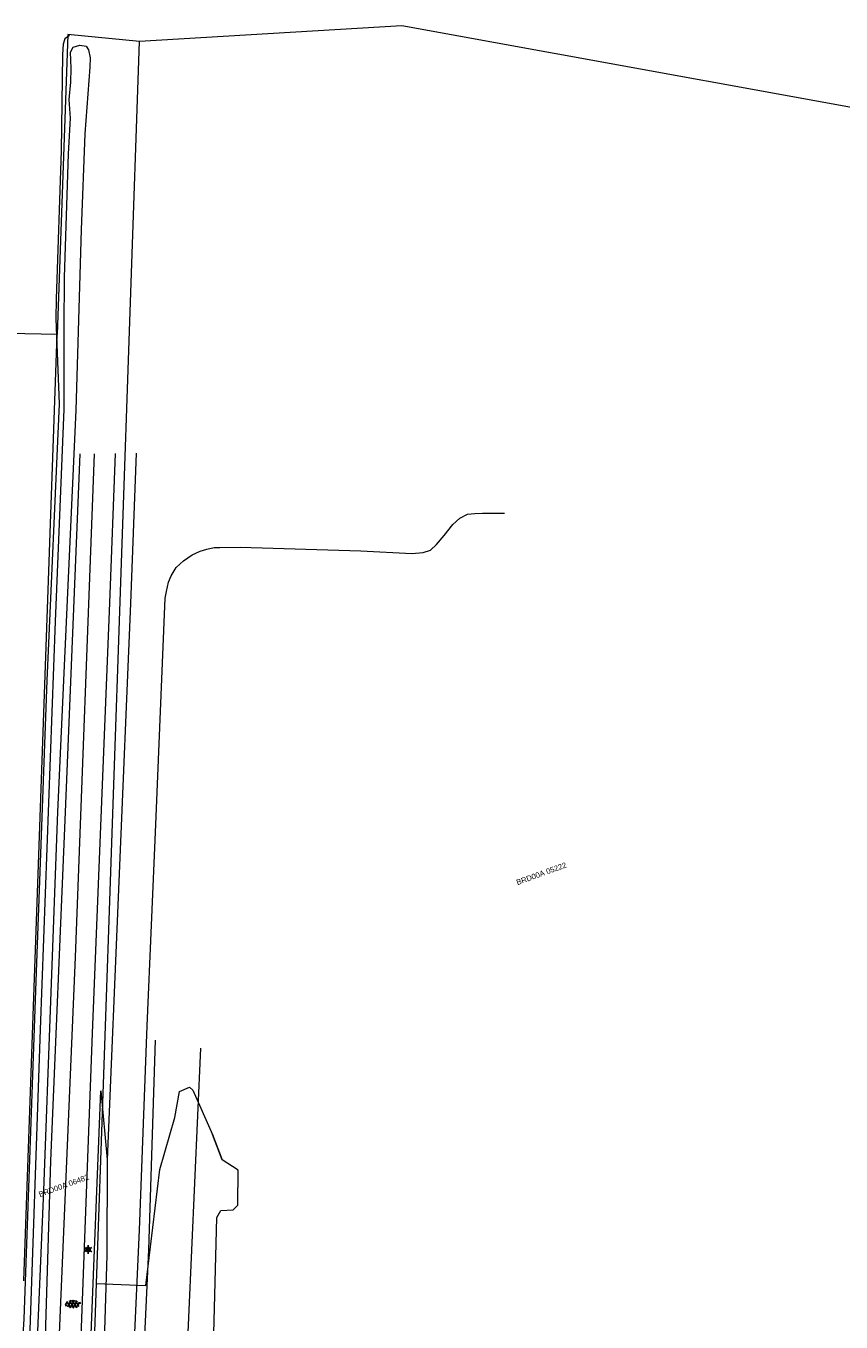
# Model space of a CAD drawing. Header units: metres. Extents: x 95652 to 96661, y 430734 to 431486.
# Tile 23 of 62: x 95895 to 96004, y 431284 to 431457. Entities that reach past the tile are written whole.
import ezdxf

# ---------------------------------------------------------------- set-up
doc = ezdxf.new("R2010")
doc.units = ezdxf.units.M
doc.layers.get('0').update_dxf_attribs({"linetype": 'CONTINUOUS'})
doc.layers.add('BAR_PUNTSYMBOLEN', color=7, linetype='CONTINUOUS', true_color=0x707070)
doc.layers.add('BAR_SYMBOLEN', color=7, linetype='CONTINUOUS', true_color=0x707070)
for name, color, linetype in [('BAR_TOPO', 7, 'CONTINUOUS'), ('BAR_WATER', 7, 'CONTINUOUS'), ('BAR_WEGEN', 7, 'CONTINUOUS'), ('BRK_Kadastrale percelen en nummers', 7, 'CONTINUOUS'), ('BRK_Kadatrale percelen', 7, 'CONTINUOUS')]:
    doc.layers.add(name, color=color, linetype=linetype)
doc.styles.add('NLCS-ISO', font='NLCS-ISO.ttf')

# ---------------------------------------------------------------- blocks, each defined once
blk = doc.blocks.new('asfalt_templ_1')
at = {"color": 8, "ltscale": 0.1, "true_color": 0x707070}
for p, q in [((-5.73, -0.58), (-4.19, 2.08)), ((-2, -2.83), (-4.67, 1.79)), ((-4.27, -2.06), (-1.41, 2.89)), ((0.39, -2.97), (-2.83, 2.61)), ((-2.36, -2.75), (0.91, 2.91)), ((2.51, -2.63), (-0.71, 2.95)), ((-0.19, -2.99), (2.96, 2.46)), ((4.34, -1.81), (1.68, 2.8)), ((2.29, -2.69), (4.71, 1.49)), ((5.47, 0.24), (4.78, 1.42)), ((-5.08, -1.49), (-5.82, -0.22))]:
    blk.add_line(p, q, dxfattribs=at)
blk = doc.blocks.new('lichtmast_templ_2')
at = {"color": 8, "ltscale": 0.1, "true_color": 0x707070}
for p, q in [((-1.1, 0.63), (-2.19, 1.27)), ((0, 1.27), (0, 2.53)), ((1.1, 0.63), (2.19, 1.27)), ((-1.1, -0.63), (-2.19, -1.27)), ((0, -1.27), (0, -2.53)), ((1.1, -0.63), (2.19, -1.27))]:
    blk.add_line(p, q, dxfattribs=at)
at = {"color": 8, "true_color": 0x707070, "flags": 128}
for points in [[(-1.16, 0.5), (1.16, 0.5)], [(-1.16, -0.5), (1.16, -0.5)]]:
    blk.add_lwpolyline(points, dxfattribs=at)
at = {"color": 8, "ltscale": 0.1, "true_color": 0x707070}
blk.add_circle((0, 0), 1.27, dxfattribs=at)
blk = doc.blocks.new('lichtmast_templ_3')
at = {"color": 8, "ltscale": 0.1, "true_color": 0x707070}
for p, q in [((-1.1, 0.63), (-2.19, 1.27)), ((0, 1.27), (0, 2.53)), ((1.1, 0.63), (2.19, 1.27)), ((-1.1, -0.63), (-2.19, -1.27)), ((0, -1.27), (0, -2.53)), ((1.1, -0.63), (2.19, -1.27))]:
    blk.add_line(p, q, dxfattribs=at)
at = {"color": 8, "true_color": 0x707070, "flags": 128}
for points in [[(-1.16, 0.5), (1.16, 0.5)], [(-1.16, -0.5), (1.16, -0.5)]]:
    blk.add_lwpolyline(points, dxfattribs=at)
at = {"color": 8, "ltscale": 0.1, "true_color": 0x707070}
blk.add_circle((0, 0), 1.27, dxfattribs=at)

msp = doc.modelspace()

# ---------------------------------------------------------------- linework, layer by layer
at = {"layer": 'BAR_TOPO', "color": 8, "linetype": 'Continuous', "lineweight": 0, "ltscale": 0.01, "true_color": 0x707070, "flags": 128}
msp.add_lwpolyline([(95916.43, 431267.02), (95918.82, 431320.9)], dxfattribs=at)
at = {"layer": 'BAR_WATER', "color": 8, "linetype": 'Continuous', "lineweight": 0, "ltscale": 0.01, "true_color": 0x707070, "flags": 128}
for points in [[(95901.32, 431455.95), (95900.7, 431455.51), (95900.46, 431454.78), (95900.36, 431453.41), (95900.21, 431440.55), (95899.54, 431420.81), (95899.5, 431418.16), (95899.93, 431406.82), (95898.3, 431369.94), (95896.85, 431331.08), (95895.21, 431284.78), (95894.57, 431274.32), (95894.44, 431270.5)], [(95895.76, 431274.28), (95897.43, 431323.4), (95899.44, 431377.79), (95900.6, 431406.13), (95900.6, 431416.99), (95900.66, 431423.69), (95901.19, 431440.15), (95901.46, 431444.91), (95901.26, 431447.4), (95901.48, 431449.72), (95901.51, 431451.59), (95901.42, 431453.72), (95901.79, 431454.39), (95902.68, 431454.67), (95903.51, 431454.53), (95903.83, 431454.04), (95904.04, 431452.96), (95904.01, 431451.72), (95903.37, 431442.83), (95902.87, 431430.01), (95902.13, 431405.99), (95899.72, 431352.41), (95897.86, 431301.93), (95896.66, 431273.79)], [(95897.45, 431265.86), (95897.86, 431273.72), (95898.8, 431305.9), (95900.71, 431351.33), (95902.73, 431400.16)]]:
    msp.add_lwpolyline(points, dxfattribs=at)
at = {"layer": 'BAR_WEGEN', "color": 8, "linetype": 'Continuous', "lineweight": 0, "ltscale": 0.01, "true_color": 0x707070, "flags": 128}
for points in [[(95904.6, 431400.18), (95902.04, 431333.06), (95899.31, 431268.21), (95899.04, 431262.9)], [(95902.26, 431264.06), (95902.32, 431268.26), (95904.37, 431322.92), (95906.68, 431380.31), (95907.45, 431400.21)], [(95910.21, 431400.23), (95909.43, 431380.2), (95906.34, 431306.05)], [(95909.25, 431266.41), (95910.63, 431296.65), (95911.64, 431323.91), (95912.8, 431350.73), (95914.07, 431380.93), (95914.22, 431381.82), (95914.51, 431383.04), (95914.84, 431383.9), (95915.51, 431385), (95916.52, 431385.9), (95917.67, 431386.71), (95918.73, 431387.16), (95919.62, 431387.46), (95920.57, 431387.65), (95921.33, 431387.68), (95924.06, 431387.73), (95940.12, 431387.21), (95946.93, 431386.88), (95948.46, 431387), (95949.4, 431387.33), (95950.23, 431388.07), (95951.24, 431389.25), (95952.4, 431390.74), (95953.34, 431391.59), (95954.34, 431392.1), (95955.31, 431392.22), (95956.37, 431392.27), (95959.26, 431392.26)], [(95903.4, 431262.69), (95904.62, 431294.02), (95905.47, 431315.22), (95906.34, 431306.05)], [(95906.34, 431306.05), (95906.28, 431293.29), (95905.37, 431264.69), (95905.27, 431261.9)]]:
    msp.add_lwpolyline(points, dxfattribs=at)
msp.add_lwpolyline([(95912.74, 431321.98), (95911.82, 431294.04), (95910.59, 431267.26, 0.476615), (95915.38, 431262.27), (95949.82, 431263.06, -0.459654), (95953.78, 431257.94), (95953.51, 431250), (95952.78, 431228.15)], format="xyb", dxfattribs=at)
at = {"layer": 'BRK_Kadastrale percelen en nummers', "color": 75, "lineweight": 5, "ltscale": 3.900864, "true_color": 0x739642, "flags": 128}
for points in [[(95900.17, 431152.14), (95900.83, 431171.41), (95901.88, 431201.72), (95904.91, 431289.51), (95905.82, 431316.13), (95910.62, 431455.16), (95901.08, 431456.08), (95899.67, 431416.08)], [(96019.18, 431251.36), (96025.98, 431433.5), (96026.32, 431442.56), (95945.58, 431457.22), (95910.62, 431455.16)], [(95895.23, 431289.88), (95899.67, 431416.08), (95869.5, 431416.71), (95862.1, 431204.79), (95882.48, 431203.99)], [(95904.91, 431289.51), (95911.46, 431289.26), (95913.36, 431304.73), (95915.36, 431311.65), (95915.95, 431315.15), (95917.29, 431315.73), (95917.75, 431315.32), (95920.37, 431309.38), (95921.65, 431306)], [(95916.29, 431201.14), (95918.39, 431201.06), (95920.67, 431287.97), (95920.93, 431298.35), (95921.49, 431299.26), (95923.11, 431299.37), (95923.73, 431299.96), (95923.8, 431304.64), (95921.65, 431306)]]:
    msp.add_lwpolyline(points, dxfattribs=at)
at = {"layer": 'BRK_Kadatrale percelen', "color": 75, "linetype": 'Continuous', "lineweight": 5, "ltscale": 0.01, "true_color": 0x739642, "flags": 128}
for points in [[(95900.17, 431152.14), (95900.83, 431171.41), (95901.88, 431201.72), (95904.91, 431289.51), (95905.82, 431316.13), (95910.62, 431455.16), (95901.08, 431456.08), (95899.67, 431416.08)], [(96019.18, 431251.36), (96025.98, 431433.5), (96026.32, 431442.56), (95945.58, 431457.22), (95910.62, 431455.16)], [(95895.23, 431289.88), (95899.67, 431416.08), (95869.5, 431416.71), (95862.1, 431204.79), (95882.48, 431203.99)], [(95904.91, 431289.51), (95911.46, 431289.26), (95913.36, 431304.73), (95915.36, 431311.65), (95915.95, 431315.15), (95917.29, 431315.73), (95917.75, 431315.32), (95920.37, 431309.38)], [(95916.29, 431201.14), (95918.39, 431201.06), (95920.67, 431287.97), (95920.93, 431298.35), (95921.49, 431299.26), (95923.11, 431299.37), (95923.73, 431299.96), (95923.8, 431304.64), (95921.65, 431306), (95920.37, 431309.38)]]:
    msp.add_lwpolyline(points, dxfattribs=at)

# ---------------------------------------------------------------- block references
at = {"layer": 'BAR_PUNTSYMBOLEN', "xscale": 0.2280888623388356, "yscale": 0.2280888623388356}
msp.add_blockref('lichtmast_templ_3', (95903.78, 431294.06), dxfattribs=at)
at = {"layer": 'BAR_SYMBOLEN'}
for name, p, xscale, yscale in [('lichtmast_templ_2', (95903.78, 431294.06), 0.2280865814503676, 0.2280865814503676), ('asfalt_templ_1', (95901.8, 431286.78), 0.1772703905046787, 0.1772703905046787)]:
    msp.add_blockref(name, p, dxfattribs=dict(at, xscale=xscale, yscale=yscale))

# ---------------------------------------------------------------- texts
at = {"layer": 'BRK_Kadastrale percelen en nummers', "color": 8, "true_color": 0x707070, "char_height": 0.725, "attachment_point": 5, "rotation": 20, "style": 'NLCS-ISO'}
for s, insert in [('{{\\fArial|b0|i0;BRD00A 05222}}', (95964.2, 431344.18)), ('{{\\fArial|b0|i0;BRD00A 06482}}', (95900.55, 431302.58))]:
    msp.add_mtext(s, dxfattribs=dict(at, insert=insert))

doc.saveas('drawing.dxf')
